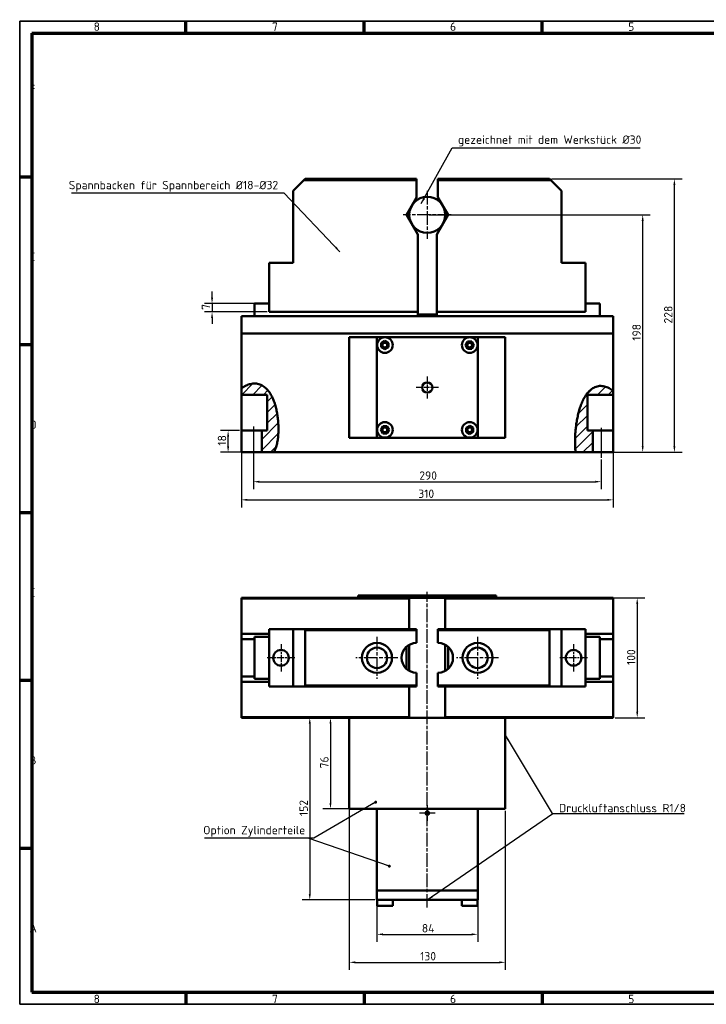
# Model space of a CAD drawing. Header units: millimetres. Extents: x 10 to 1178, y 10 to 831.
# Tile 1 of 3: x 10 to 582, y 10 to 831. Entities that reach past the tile are written whole.
import ezdxf

# ---------------------------------------------------------------- set-up
doc = ezdxf.new("R2010")
doc.units = ezdxf.units.MM
doc.header["$LTSCALE"] = 2
doc.linetypes.add('CHAIN', pattern=[0.3543, 0.2362, -0.0295, 0.0591, -0.0295])
doc.layers.get('0').update_dxf_attribs({"lineweight": 25})
for name, color, linetype, lineweight in [('Bemaßung (ISO)', 7, 'Continuous', 25), ('Mittellinie (ISO)', 7, 'Continuous', 25), ('Mittelpunktmarkierung (ISO)', 7, 'Continuous', 25), ('Rahmen (ISO)', 7, 'Continuous', 70), ('Schraffur (ISO)', 7, 'Continuous', 18), ('Sichtbar (ISO)', 7, 'Continuous', 50), ('Skizziergeometrie (ISO)', 7, 'Continuous', 25), ('Symbol (ISO)', 7, 'Continuous', 25)]:
    doc.layers.add(name, color=color, linetype=linetype, lineweight=lineweight)
doc.styles.add('Notiztext (DIN)', font='isocpeur.ttf')
doc.dimstyles.new('Standard (DIN)', dxfattribs={"dimscale": 2, "dimtxt": 3.5, "dimasz": 2.5, "dimexe": 3.175, "dimexo": 0.8, "dimgap": 0.8, "dimtad": 1, "dimdec": 3, "dimrnd": 1e-08, "dimtxsty": 'Notiztext (DIN)', "dimcen": 0.09, "dimdle": 10, "dimclrd": 256, "dimclre": 256, "dimclrt": 256, "dimazin": 2, "dimtfac": 0.571429, "dimtdec": 3, "dimtmove": 0, "dimatfit": 3, "dimfxl": 1, "dimtolj": 1, "dimlwd": -1, "dimlwe": -1, "dimarcsym": 0})
doc.dimstyles.new('Standard - Methode 2a (DIN)$7', dxfattribs={"dimscale": 2, "dimtxt": 3.5, "dimasz": 2.5, "dimexe": 3.175, "dimexo": 0.8, "dimgap": 0.8, "dimtad": 1, "dimtih": 1, "dimtoh": 1, "dimrnd": 1e-08, "dimtxsty": 'Notiztext (DIN)', "dimcen": 0.09, "dimdle": 10, "dimclrd": 256, "dimclre": 256, "dimclrt": 256, "dimazin": 2, "dimtfac": 1, "dimtmove": 0, "dimatfit": 3, "dimfxl": 1, "dimtolj": 1, "dimlwd": -1, "dimlwe": -1, "dimarcsym": 0})

# ---------------------------------------------------------------- blocks, each defined once
blk = doc.blocks.new('Ränder Hagen+Goebel Rahmen')
at = {"layer": 'Rahmen (ISO)', "linetype": 'Continuous', "lineweight": 35}
for p, q in [((5, 415), (5, 5)), ((5, 415), (589, 415)), ((5, 5), (589, 5))]:
    blk.add_line(p, q, dxfattribs=at)
at = {"layer": 'Rahmen (ISO)'}
for p, q in [((74.25, 410), (74.25, 415)), ((148.5, 410), (148.5, 415)), ((222.75, 410), (222.75, 415)), ((10, 410), (584, 410)), ((10, 410), (10, 10)), ((10, 350), (5, 350)), ((10, 280), (5, 280)), ((10, 210), (5, 210)), ((10, 140), (5, 140)), ((10, 70), (5, 70)), ((10, 10), (584, 10)), ((74.25, 10), (74.25, 5)), ((148.5, 10), (148.5, 5)), ((222.75, 10), (222.75, 5))]:
    blk.add_line(p, q, dxfattribs=at)
at = {"layer": 'Symbol (ISO)', "char_height": 3.5, "style": 'Notiztext (DIN)'}
for s, insert, attachment_point in [('8', (37.125, 411), 8), ('7', (111.375, 411), 8), ('6', (185.625, 411), 8), ('5', (259.875, 411), 8), ('F', (9, 385), 7), ('E', (9, 315), 7), ('D', (9, 245), 7), ('C', (9, 175), 7), ('B', (9, 105), 7), ('A', (9, 35), 7), ('8', (37.125, 9), 2), ('7', (111.375, 9), 2), ('6', (185.625, 9), 2), ('5', (259.875, 9), 2)]:
    blk.add_mtext(s, dxfattribs=dict(at, insert=insert, attachment_point=attachment_point))
blk = doc.blocks.new('*D6')
at = {"layer": 'Bemaßung (ISO)'}
for p, q in [((194.75, 567.92), (194.75, 424.44)), ((504.75, 520.09), (504.75, 424.44)), ((199.75, 430.79), (499.75, 430.79))]:
    blk.add_line(p, q, dxfattribs=at)
for points in [[(199.75, 431.63), (199.75, 429.96), (194.75, 430.79)], [(499.75, 431.63), (499.75, 429.96), (504.75, 430.79)]]:
    blk.add_solid(points, dxfattribs=at)
at = {"layer": 'Defpoints', "color": 0}
for p in [(194.75, 569.52), (504.75, 521.69), (504.75, 430.79)]:
    blk.add_point(p, dxfattribs=at)
at = {"layer": 'Bemaßung (ISO)', "insert": (342.23, 439.39), "char_height": 7, "attachment_point": 1, "style": 'Notiztext (DIN)'}
blk.add_mtext('\\A1;310', dxfattribs=at)
blk = doc.blocks.new('*D7')
at = {"layer": 'Bemaßung (ISO)'}
for p, q in [((170.33, 599.52), (170.33, 604.52)), ((216.22, 594.52), (163.98, 594.52)), ((170.33, 594.52), (170.33, 587.52)), ((216.22, 587.52), (163.98, 587.52)), ((170.33, 582.52), (170.33, 577.52))]:
    blk.add_line(p, q, dxfattribs=at)
for points in [[(169.5, 599.52), (171.17, 599.52), (170.33, 594.52)], [(169.5, 582.52), (171.17, 582.52), (170.33, 587.52)]]:
    blk.add_solid(points, dxfattribs=at)
at = {"layer": 'Defpoints', "color": 0}
for p in [(217.82, 594.52), (170.33, 587.52), (217.82, 587.52)]:
    blk.add_point(p, dxfattribs=at)
at = {"layer": 'Bemaßung (ISO)', "insert": (161.73, 589.27), "char_height": 7, "attachment_point": 1, "rotation": 90, "style": 'Notiztext (DIN)'}
blk.add_mtext('\\A1;7', dxfattribs=at)
blk = doc.blocks.new('*D15')
at = {"layer": 'Bemaßung (ISO)'}
for p, q in [((307.75, 103.41), (307.75, 62.01)), ((391.75, 103.41), (391.75, 62.01)), ((312.75, 68.36), (386.75, 68.36))]:
    blk.add_line(p, q, dxfattribs=at)
for points in [[(312.75, 69.19), (312.75, 67.53), (307.75, 68.36)], [(386.75, 69.19), (386.75, 67.53), (391.75, 68.36)]]:
    blk.add_solid(points, dxfattribs=at)
at = {"layer": 'Defpoints', "color": 0}
for p in [(307.75, 105.01), (391.75, 105.01), (391.75, 68.36)]:
    blk.add_point(p, dxfattribs=at)
at = {"layer": 'Bemaßung (ISO)', "insert": (345.2, 76.96), "char_height": 7, "attachment_point": 1, "style": 'Notiztext (DIN)'}
blk.add_mtext('\\A1;84', dxfattribs=at)
blk = doc.blocks.new('*D16')
at = {"layer": 'Bemaßung (ISO)'}
for p, q in [((284.75, 247.41), (284.75, 38.66)), ((414.75, 171.41), (414.75, 38.66)), ((289.75, 45.01), (409.75, 45.01))]:
    blk.add_line(p, q, dxfattribs=at)
for points in [[(289.75, 45.85), (289.75, 44.18), (284.75, 45.01)], [(409.75, 45.85), (409.75, 44.18), (414.75, 45.01)]]:
    blk.add_solid(points, dxfattribs=at)
at = {"layer": 'Defpoints', "color": 0}
for p in [(284.75, 249.01), (414.75, 173.01), (414.75, 45.01)]:
    blk.add_point(p, dxfattribs=at)
at = {"layer": 'Bemaßung (ISO)', "insert": (343.8, 53.61), "char_height": 7, "attachment_point": 1, "style": 'Notiztext (DIN)'}
blk.add_mtext('\\A1;130', dxfattribs=at)
blk = doc.blocks.new('*D17')
at = {"layer": 'Bemaßung (ISO)'}
for p, q in [((363.15, 249.01), (262.7, 249.01)), ((269.05, 244.01), (269.05, 178.01)), ((306.15, 173.01), (262.7, 173.01))]:
    blk.add_line(p, q, dxfattribs=at)
for points in [[(268.22, 244.01), (269.89, 244.01), (269.05, 249.01)], [(268.22, 178.01), (269.89, 178.01), (269.05, 173.01)]]:
    blk.add_solid(points, dxfattribs=at)
at = {"layer": 'Defpoints', "color": 0}
for p in [(364.75, 249.01), (269.05, 173.01), (307.75, 173.01)]:
    blk.add_point(p, dxfattribs=at)
at = {"layer": 'Bemaßung (ISO)', "insert": (260.45, 206.81), "char_height": 7, "attachment_point": 1, "rotation": 90, "style": 'Notiztext (DIN)'}
blk.add_mtext('\\A1;76', dxfattribs=at)
blk = doc.blocks.new('*D19')
at = {"layer": 'Bemaßung (ISO)'}
for p, q in [((363.15, 249.01), (245.45, 249.01)), ((251.8, 244.01), (251.8, 102.01)), ((306.15, 97.01), (245.45, 97.01))]:
    blk.add_line(p, q, dxfattribs=at)
for points in [[(250.96, 244.01), (252.63, 244.01), (251.8, 249.01)], [(250.96, 102.01), (252.63, 102.01), (251.8, 97.01)]]:
    blk.add_solid(points, dxfattribs=at)
at = {"layer": 'Defpoints', "color": 0}
for p in [(364.75, 249.01), (251.8, 97.01), (307.75, 97.01)]:
    blk.add_point(p, dxfattribs=at)
at = {"layer": 'Bemaßung (ISO)', "insert": (243.2, 167.06), "char_height": 7, "attachment_point": 1, "rotation": 90, "style": 'Notiztext (DIN)'}
blk.add_mtext('\\A1;152', dxfattribs=at)
blk = doc.blocks.new('*D20')
at = {"layer": 'Bemaßung (ISO)'}
for p, q in [((453.27, 698.52), (562.07, 698.52)), ((555.72, 475.52), (555.72, 693.52)), ((223.44, 470.52), (562.07, 470.52))]:
    blk.add_line(p, q, dxfattribs=at)
for points in [[(554.89, 693.52), (556.55, 693.52), (555.72, 698.52)], [(554.89, 475.52), (556.55, 475.52), (555.72, 470.52)]]:
    blk.add_solid(points, dxfattribs=at)
at = {"layer": 'Defpoints', "color": 0}
for p in [(451.67, 698.52), (555.72, 698.52), (221.84, 470.52)]:
    blk.add_point(p, dxfattribs=at)
at = {"layer": 'Bemaßung (ISO)', "insert": (547.12, 577.87), "char_height": 7, "attachment_point": 1, "rotation": 90, "style": 'Notiztext (DIN)'}
blk.add_mtext('\\A1;228', dxfattribs=at)
blk = doc.blocks.new('*D21')
at = {"layer": 'Bemaßung (ISO)'}
for p, q in [((351.35, 668.52), (535.66, 668.52)), ((529.31, 475.52), (529.31, 663.52)), ((223.44, 470.52), (535.66, 470.52))]:
    blk.add_line(p, q, dxfattribs=at)
for points in [[(528.47, 663.52), (530.14, 663.52), (529.31, 668.52)], [(528.47, 475.52), (530.14, 475.52), (529.31, 470.52)]]:
    blk.add_solid(points, dxfattribs=at)
at = {"layer": 'Defpoints', "color": 0}
for p in [(349.75, 668.52), (529.31, 668.52), (221.84, 470.52)]:
    blk.add_point(p, dxfattribs=at)
at = {"layer": 'Bemaßung (ISO)', "insert": (520.71, 563.57), "char_height": 7, "attachment_point": 1, "rotation": 90, "style": 'Notiztext (DIN)'}
blk.add_mtext('\\A1;198', dxfattribs=at)
blk = doc.blocks.new('*D22')
at = {"layer": 'Bemaßung (ISO)'}
for p, q in [((193.15, 488.52), (177.38, 488.52)), ((183.73, 475.52), (183.73, 483.52)), ((203.15, 470.52), (177.38, 470.52))]:
    blk.add_line(p, q, dxfattribs=at)
for points in [[(182.89, 483.52), (184.56, 483.52), (183.73, 488.52)], [(182.89, 475.52), (184.56, 475.52), (183.73, 470.52)]]:
    blk.add_solid(points, dxfattribs=at)
at = {"layer": 'Defpoints', "color": 0}
for p in [(183.73, 488.52), (194.75, 488.52), (204.75, 470.52)]:
    blk.add_point(p, dxfattribs=at)
at = {"layer": 'Bemaßung (ISO)', "insert": (175.13, 476.02), "char_height": 7, "attachment_point": 1, "rotation": 90, "style": 'Notiztext (DIN)'}
blk.add_mtext('\\A1;18', dxfattribs=at)
blk = doc.blocks.new('*D23')
at = {"layer": 'Bemaßung (ISO)'}
for p, q in [((204.75, 490.33), (204.75, 439.58)), ((494.75, 464.33), (494.75, 439.58)), ((209.75, 445.93), (489.75, 445.93))]:
    blk.add_line(p, q, dxfattribs=at)
for points in [[(209.75, 446.76), (209.75, 445.1), (204.75, 445.93)], [(489.75, 446.76), (489.75, 445.1), (494.75, 445.93)]]:
    blk.add_solid(points, dxfattribs=at)
at = {"layer": 'Defpoints', "color": 0}
for p in [(204.75, 491.93), (494.75, 465.93), (494.75, 445.93)]:
    blk.add_point(p, dxfattribs=at)
at = {"layer": 'Bemaßung (ISO)', "insert": (343.1, 454.53), "char_height": 7, "attachment_point": 1, "style": 'Notiztext (DIN)'}
blk.add_mtext('\\A1;290', dxfattribs=at)
blk = doc.blocks.new('*D24')
at = {"layer": 'Bemaßung (ISO)'}
for p, q in [((408.85, 349.01), (531.1, 349.01)), ((524.75, 344.01), (524.75, 254.01)), ((506.35, 249.01), (531.1, 249.01))]:
    blk.add_line(p, q, dxfattribs=at)
for points in [[(523.91, 344.01), (525.58, 344.01), (524.75, 349.01)], [(523.91, 254.01), (525.58, 254.01), (524.75, 249.01)]]:
    blk.add_solid(points, dxfattribs=at)
at = {"layer": 'Defpoints', "color": 0}
for p in [(407.25, 349.01), (504.75, 249.01), (524.75, 249.01)]:
    blk.add_point(p, dxfattribs=at)
at = {"layer": 'Bemaßung (ISO)', "insert": (516.15, 293.06), "char_height": 7, "attachment_point": 1, "rotation": 90, "style": 'Notiztext (DIN)'}
blk.add_mtext('\\A1;100', dxfattribs=at)

msp = doc.modelspace()

# ---------------------------------------------------------------- hatches: boundary and pattern name
at = {"layer": 'Schraffur (ISO)'}
h = msp.add_hatch(dxfattribs=at)
h.set_pattern_fill('ANSI31', color=256, scale=50.8, style=0)
h.set_pattern_definition([(45, (0, 0), (-4.49013, 4.49013), [])])
edge = h.paths.add_edge_path()
edge.add_spline(control_points=[(194.7472, 523.7814), (197.1194, 525.471), (199.4986, 526.636), (203.7021, 527.7628), (205.622, 527.9384), (209.2341, 527.4593), (210.8338, 526.9103), (213.9949, 525.1214), (215.4488, 523.8501), (218.5659, 520.2392), (220.0101, 517.6627), (223.1735, 510.2691), (224.3906, 504.7712), (225.7201, 494.2665), (225.9083, 488.3332), (225.1051, 480.6807), (224.7004, 478.3219), (223.4977, 474.1254), (222.7769, 472.2892), (221.8356, 470.5235)], knot_values=[0.06229511, 0.06229511, 0.06229511, 0.06229511, 0.94870012, 0.94870012, 1.65861839, 1.65861839, 2.28657347, 2.28657347, 2.99165794, 2.99165794, 4.03495672, 4.03495672, 5.93636301, 5.93636301, 7.91186251, 7.91186251, 8.77747541, 8.77747541, 9.51379656, 9.51379656, 9.51379656, 9.51379656], degree=3, periodic=0)
edge.add_line((221.8356, 470.5235), (211.7472, 470.5235))
edge.add_line((211.7472, 470.5235), (211.7472, 488.5235))
edge.add_line((211.7472, 488.5235), (216.2472, 488.5235))
edge.add_line((216.2472, 488.5235), (216.2472, 518.5235))
edge.add_line((216.2472, 518.5235), (194.7472, 518.5235))
edge.add_line((194.7472, 518.5235), (194.7472, 523.7814))
edge = h.paths.add_edge_path()
edge.add_line((504.7472, 521.6945), (504.7472, 518.5235))
edge.add_line((504.7472, 518.5235), (483.2472, 518.5235))
edge.add_line((483.2472, 518.5235), (483.2472, 488.5235))
edge.add_line((483.2472, 488.5235), (487.7472, 488.5235))
edge.add_line((487.7472, 488.5235), (487.7472, 470.5235))
edge.add_line((487.7472, 470.5235), (473.4566, 470.5235))
edge.add_spline(control_points=[(473.4566, 470.5235), (472.7462, 475.1059), (472.7714, 480.9452), (473.6587, 493.5582), (475.0408, 502.5827), (479.2488, 513.613), (480.9855, 517.0796), (484.7005, 521.6147), (486.3615, 523.141), (489.7589, 525.0185), (491.3198, 525.537), (494.5836, 525.8955), (496.1852, 525.7431), (499.0581, 524.9809), (500.3157, 524.4573), (502.6422, 523.2056), (503.725, 522.4843), (504.7472, 521.6945)], knot_values=[0.050343, 0.050343, 0.050343, 0.050343, 1.41597589, 1.41597589, 3.31511631, 3.31511631, 4.16607189, 4.16607189, 4.68457682, 4.68457682, 5.07419144, 5.07419144, 5.45312139, 5.45312139, 5.76958908, 5.76958908, 6.07096636, 6.07096636, 6.07096636, 6.07096636], degree=3, periodic=0)

# ---------------------------------------------------------------- linework, layer by layer
at = {"layer": 'Mittellinie (ISO)', "linetype": 'CHAIN', "ltscale": 23.990969}
msp.add_line((349.7472, 90.655), (349.7472, 354.0147), dxfattribs=at)
at = {"layer": 'Mittelpunktmarkierung (ISO)', "linetype": 'CHAIN', "ltscale": 23.990969}
for p, q in [((349.7472, 688.5235), (349.7472, 648.5235)), ((369.7472, 668.5235), (329.7472, 668.5235)), ((307.8237, 316.5147), (307.8237, 281.5147)), ((391.6707, 316.5147), (391.6707, 281.5147)), ((325.3237, 299.0147), (290.3237, 299.0147)), ((409.1707, 299.0147), (374.1707, 299.0147))]:
    msp.add_line(p, q, dxfattribs=at)
at = {"layer": 'Mittelpunktmarkierung (ISO)', "linetype": 'CHAIN', "ltscale": 10.315238}
for p, q in [((349.7472, 533.8065), (349.7472, 515.2405)), ((359.0302, 524.5235), (340.4642, 524.5235))]:
    msp.add_line(p, q, dxfattribs=at)
at = {"layer": 'Mittelpunktmarkierung (ISO)', "linetype": 'CHAIN', "ltscale": 12.778786}
for p, q in [((227.8237, 310.5147), (227.8237, 287.5147)), ((471.6707, 310.5147), (471.6707, 287.5147)), ((239.3237, 299.0147), (216.3237, 299.0147)), ((483.1707, 299.0147), (460.1707, 299.0147))]:
    msp.add_line(p, q, dxfattribs=at)
at = {"layer": 'Mittelpunktmarkierung (ISO)', "linetype": 'CHAIN', "ltscale": 7.222748}
for p, q in [((349.7472, 176.0147), (349.7472, 163.0147)), ((356.2472, 169.5147), (343.2472, 169.5147))]:
    msp.add_line(p, q, dxfattribs=at)
at = {"layer": 'Sichtbar (ISO)'}
for p, q in [((247.8237, 698.5235), (246.8237, 697.5235)), ((340.8237, 698.5235), (247.8237, 698.5235)), ((340.8237, 697.5235), (340.8237, 698.5235)), ((358.6707, 698.5235), (358.6707, 697.5235)), ((451.6707, 698.5235), (358.6707, 698.5235)), ((452.6707, 697.5235), (451.6707, 698.5235)), ((237.8237, 688.5235), (246.8237, 697.5235)), ((246.8237, 697.5235), (340.8237, 697.5235)), ((340.8237, 697.5235), (340.8237, 683.0675)), ((358.6707, 697.5235), (452.6707, 697.5235)), ((358.6707, 697.5235), (358.6707, 683.0675)), ((461.6707, 688.5235), (452.6707, 697.5235)), ((237.8237, 628.5235), (237.8237, 688.5235)), ((340.8237, 683.0675), (332.4267, 668.5235)), ((358.6707, 683.0675), (367.0677, 668.5235)), ((461.6707, 628.5235), (461.6707, 688.5235)), ((332.4267, 668.5235), (341.8237, 652.2474)), ((367.0677, 668.5235), (357.6707, 652.2474)), ((341.8237, 652.2474), (341.8237, 587.5235)), ((357.6707, 652.2474), (357.6707, 587.5235)), ((217.8237, 628.5235), (237.8237, 628.5235)), ((217.8237, 587.5235), (217.8237, 628.5235)), ((481.6707, 628.5235), (461.6707, 628.5235)), ((481.6707, 587.5235), (481.6707, 628.5235)), ((205.8237, 594.5235), (205.8237, 584.0235)), ((217.8237, 594.5235), (205.8237, 594.5235)), ((481.6707, 594.5235), (493.6707, 594.5235)), ((493.6707, 584.0235), (493.6707, 594.5235)), ((194.7472, 584.0235), (194.7472, 569.5235)), ((194.7472, 584.0235), (504.7472, 584.0235)), ((341.8237, 587.5235), (217.8237, 587.5235)), ((341.8237, 587.5235), (341.8237, 584.0235)), ((357.6707, 585.5235), (341.8237, 585.5235)), ((357.6707, 584.0235), (357.6707, 587.5235)), ((357.6707, 587.5235), (481.6707, 587.5235)), ((504.7472, 569.5235), (504.7472, 584.0235)), ((194.7472, 569.5235), (504.7472, 569.5235)), ((194.7472, 569.5235), (194.7472, 523.7814)), ((504.7472, 521.6945), (504.7472, 569.5235)), ((284.7472, 482.5235), (284.7472, 566.5235)), ((284.7472, 566.5235), (307.7472, 566.5235)), ((391.7472, 566.5235), (307.7472, 566.5235)), ((307.7472, 566.5235), (307.7472, 482.5235)), ((311.3887, 558.1523), (311.3951, 561.6164)), ((311.3951, 561.6164), (314.3983, 563.3429)), ((314.3983, 563.3429), (317.3951, 561.6053)), ((317.3951, 561.6053), (317.3887, 558.1412)), ((381.6385, 559.8853), (383.3761, 562.882)), ((383.3649, 556.882), (381.6385, 559.8853)), ((383.3761, 562.882), (386.8402, 562.8756)), ((388.5667, 559.8724), (386.829, 556.8756)), ((386.8402, 562.8756), (388.5667, 559.8724)), ((391.7472, 566.5235), (414.7472, 566.5235)), ((391.7472, 482.5235), (391.7472, 566.5235)), ((414.7472, 566.5235), (414.7472, 482.5235)), ((314.3855, 556.4147), (311.3887, 558.1523)), ((317.3887, 558.1412), (314.3855, 556.4147)), ((386.829, 556.8756), (383.3649, 556.882)), ((194.7472, 518.5235), (194.7472, 523.7814)), ((216.2472, 518.5235), (194.7472, 518.5235)), ((194.7472, 488.5235), (194.7472, 518.5235)), ((216.2472, 488.5235), (216.2472, 518.5235)), ((483.2472, 518.5235), (483.2472, 488.5235)), ((504.7472, 518.5235), (483.2472, 518.5235)), ((504.7472, 521.6945), (504.7472, 518.5235)), ((504.7472, 518.5235), (504.7472, 488.5235)), ((194.7472, 488.5235), (204.7472, 488.5235)), ((194.7472, 470.5235), (194.7472, 488.5235)), ((204.7472, 488.5235), (211.7472, 488.5235)), ((211.7472, 488.5235), (216.2472, 488.5235)), ((211.7472, 470.5235), (211.7472, 488.5235)), ((310.9278, 489.1746), (312.6654, 492.1714)), ((312.6543, 486.1714), (310.9278, 489.1746)), ((316.1184, 486.1649), (312.6543, 486.1714)), ((312.6654, 492.1714), (316.1295, 492.1649)), ((317.856, 489.1617), (316.1184, 486.1649)), ((316.1295, 492.1649), (317.856, 489.1617)), ((382.0994, 487.4417), (382.1058, 490.9058)), ((385.0961, 485.704), (382.0994, 487.4417)), ((382.1058, 490.9058), (385.109, 492.6322)), ((388.0993, 487.4305), (385.0961, 485.704)), ((385.109, 492.6322), (388.1058, 490.8946)), ((388.1058, 490.8946), (388.0993, 487.4305)), ((483.2472, 488.5235), (487.7472, 488.5235)), ((487.7472, 488.5235), (487.7472, 470.5235)), ((487.7472, 488.5235), (494.7472, 488.5235)), ((494.7472, 488.5235), (504.7472, 488.5235)), ((504.7472, 488.5235), (504.7472, 470.5235)), ((307.7472, 482.5235), (284.7472, 482.5235)), ((307.7472, 482.5235), (391.7472, 482.5235)), ((414.7472, 482.5235), (391.7472, 482.5235)), ((204.7472, 470.5235), (194.7472, 470.5235)), ((211.7472, 470.5235), (204.7472, 470.5235)), ((221.8356, 470.5235), (211.7472, 470.5235)), ((221.8356, 470.5235), (473.4566, 470.5235)), ((487.7472, 470.5235), (473.4566, 470.5235)), ((494.7472, 470.5235), (487.7472, 470.5235)), ((504.7472, 470.5235), (494.7472, 470.5235)), ((194.7472, 349.0147), (292.2472, 349.0147)), ((194.7472, 349.0147), (194.7472, 348.5147)), ((194.7472, 348.5147), (194.7472, 319.0147)), ((334.7472, 348.5147), (194.7472, 348.5147)), ((292.2472, 349.0147), (292.2472, 351.0147)), ((407.2472, 351.0147), (292.2472, 351.0147)), ((334.7472, 349.0147), (292.2472, 349.0147)), ((334.7472, 349.0147), (364.7472, 349.0147)), ((334.7472, 323.0147), (334.7472, 349.0147)), ((407.2472, 349.0147), (364.7472, 349.0147)), ((364.7472, 323.0147), (364.7472, 349.0147)), ((504.7472, 348.5147), (364.7472, 348.5147)), ((407.2472, 349.0147), (407.2472, 351.0147)), ((407.2472, 349.0147), (504.7472, 349.0147)), ((504.7472, 348.5147), (504.7472, 349.0147)), ((504.7472, 319.0147), (504.7472, 348.5147)), ((217.8237, 323.0147), (217.8237, 275.0147)), ((217.8237, 323.0147), (237.8237, 323.0147)), ((237.8237, 323.0147), (246.8237, 323.0147)), ((237.8237, 323.0147), (237.8237, 275.0147)), ((340.8237, 323.0147), (246.8237, 323.0147)), ((246.8237, 323.0147), (247.8237, 322.0147)), ((247.8237, 322.0147), (247.8237, 276.0147)), ((247.8237, 322.0147), (340.8237, 322.0147)), ((340.8237, 322.0147), (340.8237, 323.0147)), ((340.8237, 322.0147), (340.8237, 311.5147)), ((358.6707, 323.0147), (358.6707, 322.0147)), ((452.6707, 323.0147), (358.6707, 323.0147)), ((358.6707, 311.5147), (358.6707, 322.0147)), ((358.6707, 322.0147), (451.6707, 322.0147)), ((451.6707, 322.0147), (452.6707, 323.0147)), ((451.6707, 276.0147), (451.6707, 322.0147)), ((461.6707, 323.0147), (452.6707, 323.0147)), ((461.6707, 275.0147), (461.6707, 323.0147)), ((481.6707, 323.0147), (461.6707, 323.0147)), ((481.6707, 275.0147), (481.6707, 323.0147)), ((194.7472, 319.0147), (194.7472, 314.5147)), ((217.8237, 319.0147), (194.7472, 319.0147)), ((194.7472, 314.5147), (194.7472, 283.5147)), ((194.7472, 314.5147), (205.8237, 314.5147)), ((205.8237, 316.5147), (205.8237, 281.5147)), ((217.8237, 316.5147), (205.8237, 316.5147)), ((504.7472, 319.0147), (481.6707, 319.0147)), ((481.6707, 316.5147), (493.6707, 316.5147)), ((493.6707, 281.5147), (493.6707, 316.5147)), ((493.6707, 314.5147), (504.7472, 314.5147)), ((504.7472, 314.5147), (504.7472, 319.0147)), ((504.7472, 283.5147), (504.7472, 314.5147)), ((332.4267, 308.2743), (332.4267, 289.7551)), ((334.7472, 288.091), (334.7472, 309.9383)), ((364.7472, 288.091), (364.7472, 309.9383)), ((367.0677, 289.7551), (367.0677, 308.2743)), ((205.8237, 283.5147), (194.7472, 283.5147)), ((194.7472, 283.5147), (194.7472, 279.0147)), ((217.8237, 281.5147), (205.8237, 281.5147)), ((340.8237, 286.5147), (340.8237, 276.0147)), ((358.6707, 276.0147), (358.6707, 286.5147)), ((481.6707, 281.5147), (493.6707, 281.5147)), ((504.7472, 283.5147), (493.6707, 283.5147)), ((504.7472, 279.0147), (504.7472, 283.5147)), ((194.7472, 279.0147), (194.7472, 249.5147)), ((194.7472, 279.0147), (217.8237, 279.0147)), ((217.8237, 275.0147), (237.8237, 275.0147)), ((237.8237, 275.0147), (246.8237, 275.0147)), ((247.8237, 276.0147), (246.8237, 275.0147)), ((246.8237, 275.0147), (340.8237, 275.0147)), ((340.8237, 276.0147), (247.8237, 276.0147)), ((334.7472, 249.0147), (334.7472, 275.0147)), ((340.8237, 275.0147), (340.8237, 276.0147)), ((358.6707, 276.0147), (358.6707, 275.0147)), ((451.6707, 276.0147), (358.6707, 276.0147)), ((358.6707, 275.0147), (452.6707, 275.0147)), ((364.7472, 249.0147), (364.7472, 275.0147)), ((452.6707, 275.0147), (451.6707, 276.0147)), ((461.6707, 275.0147), (452.6707, 275.0147)), ((481.6707, 275.0147), (461.6707, 275.0147)), ((481.6707, 279.0147), (504.7472, 279.0147)), ((504.7472, 249.5147), (504.7472, 279.0147)), ((194.7472, 249.5147), (194.7472, 249.0147)), ((194.7472, 249.5147), (334.7472, 249.5147)), ((194.7472, 249.0147), (334.7472, 249.0147)), ((284.7472, 249.0147), (284.7472, 173.0147)), ((334.7472, 249.0147), (364.7472, 249.0147)), ((364.7472, 249.5147), (504.7472, 249.5147)), ((364.7472, 249.0147), (504.7472, 249.0147)), ((414.7472, 249.0147), (414.7472, 173.0147)), ((504.7472, 249.0147), (504.7472, 249.5147)), ((284.7472, 173.0147), (414.7472, 173.0147)), ((307.7472, 105.0147), (307.7472, 173.0147)), ((391.7472, 173.0147), (307.7472, 173.0147)), ((391.7472, 173.0147), (307.7472, 173.0147)), ((307.7472, 105.0147), (307.7472, 173.0147)), ((391.7472, 105.0147), (391.7472, 173.0147)), ((391.7472, 105.0147), (391.7472, 173.0147)), ((391.7472, 105.0147), (307.7472, 105.0147)), ((307.7472, 97.0147), (307.7472, 105.0147)), ((391.7472, 105.0147), (307.7472, 105.0147)), ((391.7472, 105.0147), (307.7472, 105.0147)), ((391.7472, 97.0147), (391.7472, 105.0147)), ((391.7472, 97.0147), (307.7472, 97.0147)), ((307.8919, 92.0147), (307.8919, 97.0147)), ((320.8919, 92.0147), (307.8919, 92.0147)), ((320.8919, 92.0147), (320.8919, 97.0147)), ((378.6026, 92.0147), (378.6026, 97.0147)), ((391.6026, 92.0147), (378.6026, 92.0147)), ((391.6026, 92.0147), (391.6026, 97.0147))]:
    msp.add_line(p, q, dxfattribs=at)
at = {"layer": 'Sichtbar (ISO)', "flags": 128}
for points in [[(194.7472, 523.7814), (195.7203, 524.4448), (196.6934, 525.0493), (197.6657, 525.5944), (198.6364, 526.08), (199.6047, 526.506), (200.5697, 526.872), (201.5308, 527.1778), (202.4902, 527.4239), (203.4567, 527.6107), (204.4294, 527.7355), (205.4065, 527.7949), (206.3866, 527.786), (207.368, 527.7057), (208.3421, 527.552), (209.2946, 527.327), (210.2246, 527.032), (211.1314, 526.6683), (212.0143, 526.2372), (212.8699, 525.7418), (213.6882, 525.191), (214.4689, 524.5897), (215.2126, 523.942), (215.9201, 523.2523), (216.5919, 522.5248), (217.2292, 521.7633), (217.8334, 520.9705), (218.4057, 520.1501), (218.9467, 519.3057), (219.4574, 518.4407), (219.9386, 517.5588), (220.3912, 516.6635), (220.8162, 515.7583), (221.2144, 514.8466), (221.5906, 513.9217), (221.9473, 512.9812), (222.2847, 512.0268), (222.6033, 511.0601), (222.9035, 510.0828), (223.1856, 509.0964), (223.4502, 508.1028), (223.6976, 507.1035), (223.9282, 506.1002), (224.1424, 505.0946), (224.3406, 504.0883), (224.5232, 503.083), (224.6907, 502.0804), (224.8434, 501.0821), (224.9817, 500.0897), (225.1064, 499.102), (225.2195, 498.1046), (225.3211, 497.0965), (225.4107, 496.0796), (225.4881, 495.0553), (225.5527, 494.0254), (225.6044, 492.9915), (225.6427, 491.9553), (225.6672, 490.9184), (225.6777, 489.8824), (225.6737, 488.8491), (225.655, 487.8201), (225.6211, 486.797), (225.5717, 485.7815), (225.5064, 484.7752), (225.4249, 483.7798), (225.3268, 482.7965), (225.21, 481.8156), (225.0727, 480.8339), (224.9136, 479.8534), (224.731, 478.8759), (224.5238, 477.9034), (224.2904, 476.9379), (224.0295, 475.9814), (223.7406, 475.0376), (223.4228, 474.1083), (223.0748, 473.1929), (222.6952, 472.2906), (222.2826, 471.401), (221.8356, 470.5235)], [(473.4566, 470.5235), (473.3389, 471.3442), (473.236, 472.1888), (473.1473, 473.0551), (473.0725, 473.9407), (473.011, 474.8435), (472.9624, 475.7612), (472.9262, 476.6918), (472.9019, 477.6328), (472.8891, 478.5821), (472.8872, 479.5376), (472.8959, 480.4969), (472.9146, 481.4579), (472.9428, 482.4183), (472.9801, 483.3759), (473.026, 484.3286), (473.0801, 485.274), (473.1418, 486.21), (473.2118, 487.149), (473.2914, 488.1047), (473.3809, 489.0757), (473.4805, 490.0606), (473.5907, 491.058), (473.7116, 492.0665), (473.8435, 493.0847), (473.9869, 494.1112), (474.1419, 495.1445), (474.3088, 496.1834), (474.488, 497.2263), (474.6798, 498.272), (474.8845, 499.3188), (475.1022, 500.3656), (475.3335, 501.4109), (475.5785, 502.4532), (475.8375, 503.4912), (476.1109, 504.5234), (476.399, 505.5485), (476.7019, 506.5651), (477.0202, 507.5718), (477.3539, 508.5671), (477.7035, 509.5496), (478.0696, 510.519), (478.4576, 511.4859), (478.8698, 512.451), (479.3068, 513.4107), (479.7692, 514.3614), (480.2579, 515.2997), (480.7735, 516.2221), (481.3166, 517.1249), (481.888, 518.0046), (482.4884, 518.8577), (483.1184, 519.6807), (483.7804, 520.4718), (484.4791, 521.2309), (485.2153, 521.9524), (485.9897, 522.6305), (486.8026, 523.2592), (487.6547, 523.8327), (488.546, 524.345), (489.4671, 524.7857), (490.4138, 525.1499), (491.3857, 525.4352), (492.3822, 525.6387), (493.4007, 525.7579), (494.4208, 525.7907), (495.4365, 525.7402), (496.4463, 525.6103), (497.4484, 525.4046), (498.439, 525.1277), (499.4097, 524.7865), (500.3585, 524.3869), (501.2838, 523.9347), (502.185, 523.4351), (503.0633, 522.892), (503.9177, 522.3103), (504.7472, 521.6945)]]:
    msp.add_lwpolyline(points, dxfattribs=at)
at = {"layer": 'Sichtbar (ISO)'}
for centre, radius in [((349.7472, 668.5235), 15), ((314.3919, 559.8788), 6.5), ((314.3919, 559.8788), 2), ((385.1026, 559.8788), 6.5), ((385.1026, 559.8788), 2), ((349.7472, 524.5235), 4.283), ((314.3919, 489.1681), 6.5), ((385.1026, 489.1681), 6.5), ((314.3919, 489.1681), 2), ((385.1026, 489.1681), 2), ((227.8237, 299.0147), 6.5), ((307.8237, 299.0147), 12.5), ((307.8237, 299.0147), 8.5), ((391.6707, 299.0147), 12.5), ((391.6707, 299.0147), 8.5), ((471.6707, 299.0147), 6.5), ((349.7472, 169.5147), 1.5)]:
    msp.add_circle(centre, radius, dxfattribs=at)
for centre, start, end in [((340.8237, 299.0147), 90, 270), ((358.6707, 299.0147), 270, 90)]:
    msp.add_arc(centre, 12.5, start, end, dxfattribs=at)
at = {"layer": 'Skizziergeometrie (ISO)'}
for p, q in [((204.7472, 491.9316), (204.7472, 467.9316)), ((494.7472, 490.9316), (494.7472, 465.9316))]:
    msp.add_line(p, q, dxfattribs=at)

# ---------------------------------------------------------------- block references
at = {"xscale": 2, "yscale": 2, "zscale": 2}
msp.add_blockref('Ränder Hagen+Goebel Rahmen', (0, 0), dxfattribs=at)

# ---------------------------------------------------------------- texts
at = {"layer": 'Symbol (ISO)', "char_height": 7, "style": 'Notiztext (DIN)'}
for s, insert, width, attachment_point in [('{gezeichnet mit dem Werkstück Ø30}', (375.3535, 725.6445), 180.741737, 7), ('{Spannbacken für Spannbereich Ø18-Ø32}', (225.4528, 687.7213), 179.905076, 9), ('{Druckluftanschluss R1/8}', (459.5333, 170.2058), 135.124771, 7), ('{Option Zylinderteile}', (248.0396, 149.7045), 99.579344, 9)]:
    msp.add_mtext(s, dxfattribs=dict(at, insert=insert, width=width, attachment_point=attachment_point))
for insert, attachment_point in [((458.9479, 170.2017), 7), ((252.558, 149.7443), 9)]:
    msp.add_mtext('{ }', dxfattribs=dict(at, insert=insert, attachment_point=attachment_point))

# ---------------------------------------------------------------- dimensions: what is measured, and where the dimension line sits
at = {"layer": 'Bemaßung (ISO)'}
for base, p1, p2, angle, picture, middle in [((555.7196, 698.5235), (221.8356, 470.5235), (451.6707, 698.5235), 90, '*D20', (555.7196, 584.5235)), ((529.3071, 668.5235), (221.8356, 470.5235), (349.7472, 668.5235), 90, '*D21', (529.3071, 569.5235)), ((170.3349, 587.5235), (217.8237, 594.5235), (217.8237, 587.5235), 90, '*D7', (170.3349, 591.0235)), ((504.7472, 430.7947), (194.7472, 569.5235), (504.7472, 521.6945), 180, '*D6', (348.1794, 430.7947)), ((183.7264, 488.5235), (204.7472, 470.5235), (194.7472, 488.5235), 90, '*D22', (183.7264, 479.5235)), ((494.7472, 445.9316), (204.7472, 491.9316), (494.7472, 465.9316), 180, '*D23', (349.7472, 445.9316)), ((524.7472, 249.0147), (407.2472, 349.0147), (504.7472, 249.0147), 90, '*D24', (524.7472, 299.0147)), ((251.7961, 97.0147), (364.7472, 249.0147), (307.7472, 97.0147), 90, '*D19', (251.7961, 173.0147)), ((269.0528, 173.0147), (364.7472, 249.0147), (307.7472, 173.0147), 90, '*D17', (269.0528, 211.0147)), ((414.7472, 45.0147), (284.7472, 249.0147), (414.7472, 173.0147), 180, '*D16', (349.7472, 45.0147)), ((391.7472, 68.3605), (307.7472, 105.0147), (391.7472, 105.0147), 180, '*D15', (349.7472, 68.3605))]:
    dim = msp.add_linear_dim(base=base, p1=p1, p2=p2, angle=angle, dimstyle='Standard (DIN)', override={"dimdec": 3, "dimtp": 0, "dimtm": 0, "dimtdec": 3, "dimatfit": 2}, dxfattribs=at)
    dim.commit()
    dim.dimension.update_dxf_attribs({"geometry": picture, "text_midpoint": middle, "dimtype": 160})

# ---------------------------------------------------------------- leaders
at = {"layer": 'Symbol (ISO)', "annotation_type": 0, "has_hookline": 1}
for points, override, hookline_direction, text_width in [([(344.7829, 677.8549), (370.3535, 724.4778), (375.3535, 724.4778)], {"dimgap": 0, "dimtad": 1}, 0, 151.9), ([(276.8649, 637.8092), (230.4528, 686.5546), (225.4528, 686.5546)], {"dimgap": 0, "dimtad": 1}, 1, 172.2), ([(414.7472, 234.5993), (453.9479, 169.035), (458.9479, 169.035)], {"dimgap": 0, "dimtad": 1}, 0, 4.2), ([(306.6879, 178.5926), (255.058, 148.5776), (252.558, 148.5776)], {"dimasz": 1.25, "dimgap": 0, "dimtad": 1, "dimldrblk": 'Dot'}, 1, 4.2), ([(349.7472, 97.0186), (454.5333, 169.0391), (459.5333, 169.0391)], {"dimgap": 0, "dimtad": 1}, 0, 104.3), ([(318.1266, 125.2122), (250.5396, 148.5379), (248.0396, 148.5379)], {"dimasz": 1.25, "dimgap": 0, "dimtad": 1, "dimldrblk": 'Dot'}, 1, 84)]:
    msp.add_leader(points, dimstyle='Standard - Methode 2a (DIN)$7', override=override, dxfattribs=dict(at, hookline_direction=hookline_direction, text_width=text_width))

doc.saveas('drawing.dxf')
